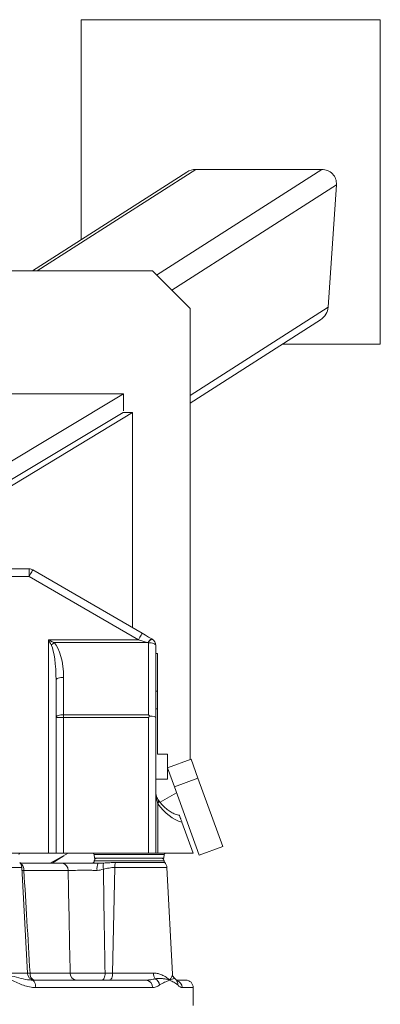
# Model space of a CAD drawing. Header units: millimetres. Extents: x 12 to 692, y 4 to 1144.
# Tile 7 of 7: x 408 to 552, y 749 to 1144. Entities that reach past the tile are written whole.
import ezdxf

# ---------------------------------------------------------------- set-up
doc = ezdxf.new("R2010")
doc.units = ezdxf.units.MM

msp = doc.modelspace()

# ---------------------------------------------------------------- linework, layer by layer
at = {"color": 7, "linetype": 'Continuous', "lineweight": 15}
for p, q in [((432.23, 1143.71), (432.23, 1055.5)), ((552.23, 1143.71), (432.23, 1143.71)), ((552.23, 1013.71), (552.23, 1143.71)), ((474.61, 1082.63), (412.76, 1043.04)), ((478.26, 1083.71), (414.72, 1043.04)), ((528.73, 1083.71), (462.56, 1041.36)), ((528.73, 1083.71), (478.26, 1083.71)), ((534.63, 1077.57), (468.6, 1035.32)), ((531.31, 1028.5), (534.63, 1077.57)), ((243.58, 1043.04), (460.87, 1043.04)), ((460.87, 1043.04), (475.96, 1027.95)), ((531.31, 1028.5), (475.96, 993.08)), ((475.96, 1027.95), (475.96, 847.15)), ((475.96, 990), (528.24, 1023.45)), ((513.02, 1013.71), (552.23, 1013.71)), ((255.15, 993.72), (449.31, 993.72)), ((449.31, 993.72), (397.5, 962.66)), ((449.31, 986.9), (449.31, 993.72)), ((397.5, 955.31), (449.07, 986.23)), ((452.83, 986.23), (401.26, 955.05)), ((452.83, 986.23), (449.07, 986.23)), ((452.83, 900.08), (452.83, 986.23)), ((365.23, 923.63), (411.42, 923.63)), ((411.42, 920.63), (411.42, 923.63)), ((411.42, 920.63), (365.23, 920.63)), ((455.25, 895.2), (411.42, 920.63)), ((412.92, 923.22), (456.76, 897.8)), ((419.23, 809.63), (419.23, 895.2)), ((419.23, 895.2), (455.25, 895.2)), ((459.09, 894.09), (421.45, 894.09)), ((459.23, 894.01), (459.09, 894.09)), ((459.23, 865.16), (459.23, 894.01)), ((460.6, 895.57), (460.73, 895.49)), ((462.23, 892.9), (462.23, 864.05)), ((462.89, 889.66), (462.23, 889.66)), ((462.89, 889.66), (462.89, 874.57)), ((425.23, 880.16), (425.23, 865.16)), ((422.23, 864.05), (422.23, 879.05)), ((462.23, 874.57), (462.89, 874.57)), ((462.89, 867.56), (462.89, 874.57)), ((425.23, 865.16), (425.23, 864.05)), ((425.23, 865.16), (459.23, 865.16)), ((462.23, 867.56), (462.89, 867.56)), ((462.89, 849.42), (462.89, 867.56)), ((422.23, 809.63), (422.23, 864.05)), ((422.23, 864.05), (425.23, 864.05)), ((425.23, 864.05), (425.23, 809.63)), ((459.23, 864.05), (425.23, 864.05)), ((459.23, 809.63), (459.23, 864.05)), ((462.23, 864.05), (462.23, 809.63)), ((466.91, 849.42), (462.89, 849.42)), ((466.91, 839.36), (466.91, 849.42)), ((476.36, 847.3), (466.91, 843.85)), ((476.36, 847.3), (479.12, 839.73)), ((466.91, 843.85), (469.66, 836.29)), ((466.91, 839.36), (462.23, 839.36)), ((479.12, 839.73), (469.66, 836.29)), ((479.12, 839.73), (489.09, 812.32)), ((470.57, 833.81), (463.91, 830.12)), ((469.66, 836.29), (479.64, 808.88)), ((463.08, 829.53), (463.08, 809.63)), ((477.23, 809.63), (472.68, 822.12)), ((419.23, 809.63), (377.23, 809.63)), ((422.23, 809.63), (419.23, 809.63)), ((427.03, 809.63), (419.83, 805.63)), ((425.23, 809.63), (422.23, 809.63)), ((459.23, 809.63), (425.23, 809.63)), ((437.56, 809.14), (437.61, 807.63)), ((465.53, 809.14), (437.56, 809.14)), ((462.23, 809.63), (459.23, 809.63)), ((463.08, 809.63), (462.23, 809.63)), ((477.23, 809.63), (463.08, 809.63)), ((465.47, 807.63), (465.53, 809.14)), ((489.09, 812.32), (479.64, 808.88)), ((407.91, 805.63), (424.7, 805.63)), ((425.35, 808.69), (420.62, 805.63)), ((437.54, 806.63), (465.54, 806.63)), ((465.47, 807.63), (437.61, 807.63)), ((446.08, 805.93), (465.83, 805.93)), ((408.5, 803.99), (399.16, 803.99)), ((410.72, 761.67), (408.5, 803.99)), ((409.33, 802.78), (408.56, 802.79)), ((427.08, 802.78), (409.33, 802.78)), ((445.75, 803.99), (444.9, 761.67)), ((466.68, 803.99), (445.75, 803.99)), ((468.92, 761.22), (466.68, 803.99)), ((400, 761.67), (410.72, 761.67)), ((410.76, 761.66), (411.8, 761.67)), ((411.8, 761.67), (427.89, 761.67)), ((441.89, 761.67), (444.9, 761.67)), ((444.9, 761.67), (461.29, 761.67)), ((412.3, 758.85), (412.57, 758.83)), ((412.57, 758.83), (458.26, 758.83)), ((450.77, 758.83), (450.77, 758.83)), ((450.77, 758.83), (450.77, 758.83)), ((468.92, 761.22), (468.92, 761.22)), ((470.44, 758.83), (474.23, 758.83)), ((460.86, 755.83), (414.06, 755.83)), ((477.23, 755.83), (472.76, 755.83)), ((477.23, 748.63), (477.23, 755.83))]:
    msp.add_line(p, q, dxfattribs=at)
at = {"color": 7, "linetype": 'Continuous', "lineweight": 15, "flags": 128}
for points in [[(411.42, 920.63), (411.71, 921.13), (411.99, 921.62), (412.25, 922.07), (412.48, 922.46), (412.67, 922.78), (412.81, 923.02), (412.89, 923.17), (412.92, 923.22)], [(455.25, 895.2), (455.54, 895.71), (455.83, 896.2), (456.09, 896.65), (456.31, 897.04), (456.5, 897.36), (456.64, 897.6), (456.73, 897.75), (456.76, 897.8)], [(456.76, 897.8), (458.06, 897.04), (459.35, 896.29), (460.6, 895.57)], [(420.34, 892.98), (419.98, 893.7), (419.61, 894.45), (419.23, 895.2)], [(419.23, 895.2), (419.98, 894.83), (420.73, 894.45), (421.45, 894.09)], [(459.09, 894.09), (457.85, 894.45), (456.56, 894.83), (455.25, 895.2)], [(459.23, 894.01), (459.81, 893.99), (460.37, 893.93), (460.89, 893.83), (461.35, 893.69), (461.72, 893.52), (462, 893.33), (462.17, 893.12), (462.23, 892.9)], [(425.23, 880.16), (424.64, 880.14), (424.08, 880.08), (423.56, 879.98), (423.1, 879.84), (422.73, 879.67), (422.45, 879.48), (422.28, 879.27), (422.23, 879.05)], [(425.23, 865.16), (424.64, 865.14), (424.08, 865.08), (423.56, 864.98), (423.1, 864.84), (422.73, 864.67), (422.45, 864.48), (422.28, 864.27), (422.23, 864.05)], [(459.23, 864.05), (459.42, 864.24), (459.61, 864.43), (459.79, 864.62)], [(440.74, 758.83), (440.96, 758.88), (441.17, 759.04), (441.36, 759.3), (441.53, 759.65), (441.68, 760.08), (441.79, 760.57), (441.86, 761.11), (441.89, 761.67)], [(443.76, 758.83), (443.97, 758.88), (444.18, 759.04), (444.38, 759.3), (444.55, 759.65), (444.69, 760.08), (444.8, 760.57), (444.87, 761.11), (444.9, 761.67)], [(414.06, 755.83), (414.03, 756.41), (413.94, 756.97), (413.81, 757.49), (413.62, 757.95), (413.4, 758.32), (413.14, 758.6), (412.86, 758.77), (412.57, 758.83)]]:
    msp.add_lwpolyline(points, dxfattribs=at)
at = {"color": 7, "linetype": 'Continuous', "lineweight": 15}
for centre, radius, start, end in [((411.42, 920.63), 3, 59.8863, 90), ((428.52, 885.91), 10.81, 130.8218, 139.179), ((461.61, 893.04), 2.72, 111.7325, 157.3371), ((461.74, 892.96), 2.72, 111.7325, 157.3371), ((459.23, 892.9), 3, 0, 59.8863), ((461.61, 830.36), 1.69, 330.3831, 31.256), ((407.85, 809.13), 0.5, 90, 178), ((437.06, 809.13), 0.5, 2, 90), ((466.03, 809.13), 0.5, 90, 178), ((405.5, 803.83), 3, 3, 44.2994), ((406.44, 803.07), 2.9, 354.4136, 58.0472), ((424.38, 802.94), 2.71, 356.7562, 83.158), ((436.54, 806.63), 1, 270, 0), ((438.54, 806.63), 1, 90, 180), ((443.08, 803.46), 4.48, 151.0537, 188.377), ((445.18, 804.23), 4.11, 158.4959, 193.9196), ((451.82, 803.97), 6.07, 161.1706, 179.802), ((464.54, 806.63), 1, 0, 90), ((466.54, 806.63), 1, 180, 224.2994), ((463.68, 803.83), 3, 3, 44.2994), ((413.71, 761.83), 3, 183, 270), ((414.41, 761.32), 2.63, 172.4023, 251.3598), ((430.58, 761.5), 2.7, 176.4771, 262.7673), ((465.23, 761.64), 3.94, 179.5111, 215.2645), ((458.04, 756.01), 2.82, 356.2746, 85.713), ((460.3, 756.34), 3.47, 9.1636, 60.5221), ((464.47, 758.54), 3.2, 3.4829, 6.3081), ((464.61, 758.93), 3.16, 356.5277, 359.3795), ((468.45, 757.2), 2.59, 353.2507, 41.3213), ((469.79, 755.87), 2.97, 359.1788, 73.433), ((474.23, 755.83), 3, 0, 90)]:
    msp.add_arc(centre, radius, start, end, dxfattribs=at)
for centre, major_axis, ratio, start_param, end_param in [((477.85, 1077.57), (-5.43, -3.48), 0.930274, 4.109866, 4.712389), ((528.32, 1077.57), (-5.43, -3.48), 0.930274, 2.539069, 4.109866), ((525, 1028.5), (-5.43, -3.48), 0.930274, 1.570796, 2.539069), ((419.23, 879.05), (0, 15), 0.2, 4.712389, 5.902679), ((419.23, 880.16), (0, 15), 0.4, 4.712389, 5.902679), ((459.23, 864.05), (2.95, -2.95), 0.192582, 1.570796, 1.76105), ((459.23, 864.05), (3, 0), 0.192582, 0, 1.380543), ((476.2, 849.63), (0, 28), 0.673077, 2.371547, 2.953766)]:
    msp.add_ellipse(centre, major_axis=major_axis, ratio=ratio, start_param=start_param, end_param=end_param, dxfattribs=at)
for points, knots in [([(463.08, 829.53), (462.92, 829.94), (462.53, 831.01), (462.27, 832.9), (462.24, 834.39), (462.23, 835.14)], [0, 0, 0, 0, 0.242883, 0.617758, 1, 1, 1, 1]), ([(463.06, 831.24), (462.91, 831.49), (462.62, 831.97), (462.36, 833.04), (462.23, 834.11), (462.24, 834.88), (462.24, 835.15)], [0, 0, 0, 0, 0.27637, 0.539896, 0.835535, 1, 1, 1, 1]), ([(471.73, 824.84), (471.6, 824.86), (470.89, 825), (469.63, 825.45), (467.97, 826.32), (466.4, 827.47), (464.92, 828.86), (463.82, 830.16), (463.22, 831), (463.05, 831.24)], [0, 0, 0, 0, 0.047045, 0.24042, 0.426732, 0.604464, 0.774459, 0.937723, 1, 1, 1, 1]), ([(471.72, 824.76), (471.71, 824.78), (471.7, 824.82), (471.81, 824.51), (471.96, 824.08), (472.12, 823.66), (472.31, 823.15), (472.5, 822.62), (472.62, 822.28), (472.68, 822.12)], [0, 0, 0, 0, 0.258675, 0.484866, 0.58611, 0.688204, 0.779182, 0.895508, 1, 1, 1, 1]), ([(424.7, 805.63), (425.53, 805.63), (426.49, 805.63), (428.12, 805.63), (428.7, 805.63), (429.89, 805.63), (430.5, 805.63), (431.76, 805.63), (432.41, 805.63), (433.75, 805.63), (434.42, 805.63), (435.77, 805.63), (436.44, 805.63), (437.81, 805.63), (438.49, 805.63), (439.17, 805.63)], [0, 0, 0, 0, 0.25, 0.25, 0.375, 0.375, 0.5, 0.5, 0.625, 0.625, 0.75, 0.75, 0.875, 0.875, 1, 1, 1, 1]), ([(439.17, 805.63), (439.66, 805.65), (440.38, 805.67), (441.12, 805.73), (441.35, 805.74)], [0, 0, 0, 0, 0.6919969, 1, 1, 1, 1]), ([(441.35, 805.74), (442.15, 805.8), (443.63, 805.89), (445.31, 805.92), (446.08, 805.93)], [0, 0, 0, 0, 0.5445259, 1, 1, 1, 1]), ([(409.33, 802.78), (409.73, 796.07), (410.56, 782.37), (411.38, 768.66), (411.8, 761.67)], [0, 0, 0, 0, 0.489817, 1, 1, 1, 1]), ([(438.65, 802.81), (438.12, 802.81), (437.57, 802.81), (436.48, 802.82), (435.94, 802.82), (434.86, 802.82), (434.32, 802.82), (433.26, 802.83), (432.74, 802.82), (431.73, 802.82), (431.24, 802.82), (430.29, 802.82), (429.83, 802.81), (428.96, 802.81), (428.55, 802.8), (427.78, 802.79), (427.41, 802.79), (427.08, 802.78)], [0, 0, 0, 0, 0.125, 0.125, 0.25, 0.25, 0.375, 0.375, 0.5, 0.5, 0.625, 0.625, 0.75, 0.75, 0.875, 0.875, 1, 1, 1, 1]), ([(427.89, 761.67), (427.75, 768.66), (427.49, 782.37), (427.21, 796.07), (427.08, 802.78)], [0, 0, 0, 0, 0.510183, 1, 1, 1, 1]), ([(445.75, 803.99), (445.37, 803.99), (444.98, 803.97), (444.22, 803.88), (443.84, 803.82), (442.7, 803.6), (441.94, 803.41), (441.19, 803.25)], [0, 0, 0, 0, 0.25, 0.25, 0.5, 0.5, 1, 1, 1, 1]), ([(441.19, 803.25), (441.3, 796.38), (441.54, 782.52), (441.77, 768.66), (441.89, 761.67)], [0, 0, 0, 0, 0.495482, 1, 1, 1, 1]), ([(427.89, 761.67), (428.83, 761.66), (430.7, 761.64), (434.54, 761.63), (438.43, 761.64), (440.8, 761.66), (441.89, 761.67)], [0, 0, 0, 0, 0.260171, 0.5204, 0.780396, 1, 1, 1, 1]), ([(461.29, 761.67), (461.79, 761.64), (462.8, 761.57), (464.39, 761.07), (466, 760.27), (467.07, 759.45), (467.55, 758.98), (467.64, 758.89)], [0, 0, 0, 0, 0.177326, 0.359694, 0.64288, 0.934123, 1, 1, 1, 1]), ([(401.55, 761.04), (402.19, 760.92), (404.22, 760.55), (407.36, 759.69), (410.21, 758.98), (411.81, 758.88), (412.3, 758.85)], [0, 0, 0, 0, 0.158053, 0.498753, 0.845841, 1, 1, 1, 1]), ([(414.06, 755.83), (413.23, 755.83), (412.41, 755.92), (410.76, 756.24), (409.95, 756.47), (408.36, 757.02), (407.57, 757.34), (406.01, 758.05), (405.23, 758.43), (404.45, 758.83)], [0, 0, 0, 0, 0.25, 0.25, 0.5, 0.5, 0.75, 0.75, 1, 1, 1, 1]), ([(458.26, 758.83), (458.91, 758.83), (459.56, 758.89), (460.81, 759.08), (461.42, 759.21), (462.01, 759.36)], [0, 0, 0, 0, 0.5, 0.5, 1, 1, 1, 1]), ([(462.01, 759.36), (462.32, 759.41), (462.61, 759.45), (463.18, 759.49), (463.46, 759.49), (464.25, 759.49), (464.75, 759.45), (465.69, 759.33), (466.12, 759.26), (466.93, 759.08), (467.3, 758.99), (467.64, 758.89)], [0, 0, 0, 0, 0.125, 0.125, 0.25, 0.25, 0.5, 0.5, 0.75, 0.75, 1, 1, 1, 1]), ([(467.66, 758.74), (467.05, 758.49), (466.42, 758.25), (465.43, 757.82), (465.09, 757.67), (464.58, 757.42), (464.41, 757.33), (464.07, 757.13), (463.9, 757.02), (463.73, 756.89)], [0, 0, 0, 0, 0.5, 0.5, 0.75, 0.75, 0.875, 0.875, 1, 1, 1, 1]), ([(471.02, 756.89), (470.9, 757.02), (470.78, 757.13), (470.54, 757.33), (470.41, 757.42), (470.02, 757.67), (469.76, 757.82), (468.94, 758.25), (468.37, 758.49), (467.76, 758.74)], [0, 0, 0, 0, 0.125, 0.125, 0.25, 0.25, 0.5, 0.5, 1, 1, 1, 1]), ([(467.77, 758.89), (467.84, 758.98), (468.23, 759.44), (468.71, 760.24), (468.96, 760.96), (468.91, 761.19), (468.9, 761.22)], [0, 0, 0, 0, 0.096786, 0.51343, 0.940715, 1, 1, 1, 1]), ([(467.77, 758.89), (468.11, 759.01), (468.8, 759.23), (469.41, 759.43), (469.74, 759.53), (469.77, 759.46), (469.78, 759.44)], [0, 0, 0, 0, 0.334423, 0.672136, 0.910382, 1, 1, 1, 1]), ([(469.83, 759.49), (469.78, 759.52), (469.49, 759.71), (469.18, 760.23), (468.95, 760.82), (468.94, 761.1), (468.93, 761.22)], [0, 0, 0, 0, 0.07313, 0.424768, 0.754195, 1, 1, 1, 1]), ([(470.39, 758.9), (470.33, 758.97), (470.13, 759.2), (469.94, 759.36), (469.81, 759.48)], [0, 0, 0, 0, 0.320691, 1, 1, 1, 1]), ([(470.69, 758.63), (470.69, 758.63), (470.73, 758.61), (470.61, 758.68), (470.45, 758.85), (470.37, 758.94)], [0, 0, 0, 0, 0.002919, 0.491596, 1, 1, 1, 1]), ([(463.73, 756.89), (463.28, 756.57), (462.82, 756.31), (461.87, 755.94), (461.38, 755.83), (460.86, 755.83)], [0, 0, 0, 0, 0.5, 0.5, 1, 1, 1, 1]), ([(472.76, 755.83), (472.49, 755.83), (472.21, 755.94), (471.63, 756.31), (471.33, 756.57), (471.02, 756.89)], [0, 0, 0, 0, 0.5, 0.5, 1, 1, 1, 1])]:
    msp.add_open_spline(points, degree=3, knots=knots, dxfattribs=at)
for points in [[(441.19, 803.25), (440.38, 803.03), (439.55, 802.8), (438.65, 802.81)], [(467.64, 758.89), (467.69, 758.91), (467.73, 758.91), (467.77, 758.89)], [(467.76, 758.74), (467.73, 758.75), (467.69, 758.75), (467.66, 758.74)]]:
    msp.add_open_spline(points, degree=3, dxfattribs=at)

doc.saveas('drawing.dxf')
